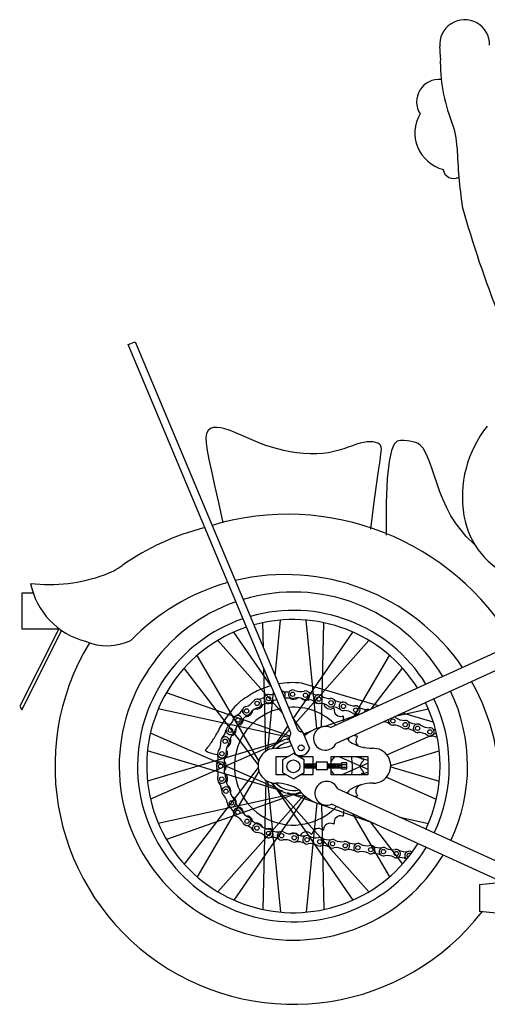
# Model space of a CAD drawing. Extents: x 0.9 to 11.8, y 2 to 8.4.
# Tile 1 of 15: x 0.9 to 4, y 2 to 8.4. Entities that reach past the tile are written whole.
import ezdxf

# ---------------------------------------------------------------- set-up
doc = ezdxf.new("R2010")
doc.units = 0
doc.header["$MEASUREMENT"] = 0
doc.linetypes.add('solid', pattern=[0])
doc.layers.add('10', color=1, linetype='solid')
doc.layers.add('lines & arcs', color=1, linetype='solid')

msp = doc.modelspace()

# ---------------------------------------------------------------- linework, layer by layer
at = {"layer": '10', "color": 7, "linetype": 'solid'}
for centre, radius, start, end in [((3.804, 8.2856), 0.163, -1.61087, 185.22641), ((3.1181, 8.2071), 0.5273, 358.8195, 366.9351), ((4.7248, 8.1739), 1.0796, 178.8195, 201.30607), ((3.6369, 7.9105), 0.1472, 84.32001, 212.37968), ((3.7246, 7.7066), 0.2461, 149.4654, 255.44089), ((3.2276, 7.5901), 0.5273, 2.04671, 21.30607), ((7.4058, 7.7394), 3.6535, 182.04671, 188.07605), ((3.7323, 7.4787), 0.0703, 188.42073, 299.14009), ((10.4562, 9.0697), 6.9178, 195.45598, 201.77842), ((4.5317, 5.3229), 0.7422, 141.2919, 189.6633), ((4.3199, 5.2869), 0.5273, 189.6633, 249.06229)]:
    msp.add_arc(centre, radius, start, end, dxfattribs=at)
at = {"layer": 'lines & arcs', "color": 5, "linetype": 'solid'}
for p, q in [((1.6021, 6.3215), (1.6491, 6.3389)), ((2.6661, 3.7784), (1.6021, 6.3215)), ((1.6491, 6.3389), (2.7123, 3.7977)), ((2.1261, 5.758), (2.116, 5.739)), ((2.1412, 5.7704), (2.1261, 5.758)), ((2.1605, 5.7768), (2.1412, 5.7704)), ((2.1833, 5.7781), (2.1605, 5.7768)), ((2.2087, 5.7752), (2.1833, 5.7781)), ((2.2359, 5.7688), (2.2087, 5.7752)), ((2.2642, 5.7598), (2.2359, 5.7688)), ((2.2927, 5.7491), (2.2642, 5.7598)), ((2.3209, 5.7373), (2.2927, 5.7491)), ((2.116, 5.739), (2.1114, 5.7121)), ((2.1114, 5.7121), (2.1125, 5.6758)), ((2.1125, 5.6758), (2.1189, 5.6282)), ((2.3491, 5.7247), (2.3209, 5.7373)), ((2.3775, 5.7118), (2.3491, 5.7247)), ((2.4067, 5.6985), (2.3775, 5.7118)), ((2.4371, 5.6853), (2.4067, 5.6985)), ((2.4691, 5.6723), (2.4371, 5.6853)), ((3.1204, 5.675), (3.0957, 5.6677)), ((3.1441, 5.6802), (3.1204, 5.675)), ((3.1663, 5.6833), (3.1441, 5.6802)), ((3.1869, 5.6843), (3.1663, 5.6833)), ((3.2056, 5.6834), (3.1869, 5.6843)), ((3.222, 5.6806), (3.2056, 5.6834)), ((3.2358, 5.6759), (3.222, 5.6806)), ((3.2467, 5.6695), (3.2358, 5.6759)), ((3.3638, 5.6888), (3.3434, 5.6692)), ((3.3852, 5.6936), (3.3638, 5.6888)), ((3.4066, 5.6918), (3.3852, 5.6936)), ((3.4272, 5.6897), (3.4066, 5.6918)), ((3.4467, 5.6878), (3.4272, 5.6897)), ((3.4653, 5.6849), (3.4467, 5.6878)), ((3.4831, 5.68), (3.4653, 5.6849)), ((3.5001, 5.672), (3.4831, 5.68)), ((2.1189, 5.6282), (2.1303, 5.5672)), ((2.5031, 5.6598), (2.4691, 5.6723)), ((2.5396, 5.648), (2.5031, 5.6598)), ((2.5788, 5.6372), (2.5396, 5.648)), ((2.6203, 5.6275), (2.5788, 5.6372)), ((2.6632, 5.6193), (2.6203, 5.6275)), ((2.7069, 5.6127), (2.6632, 5.6193)), ((2.7508, 5.608), (2.7069, 5.6127)), ((2.914, 5.6127), (2.8763, 5.6076)), ((2.9492, 5.6201), (2.914, 5.6127)), ((2.9822, 5.6289), (2.9492, 5.6201)), ((3.0131, 5.6388), (2.9822, 5.6289)), ((3.0422, 5.6489), (3.0131, 5.6388)), ((3.0697, 5.6588), (3.0422, 5.6489)), ((3.0957, 5.6677), (3.0697, 5.6588)), ((3.2544, 5.6615), (3.2467, 5.6695)), ((3.2587, 5.651), (3.2544, 5.6615)), ((3.2568, 5.6053), (3.2595, 5.634)), ((3.2595, 5.634), (3.2587, 5.651)), ((3.3249, 5.627), (3.3095, 5.5542)), ((3.3434, 5.6692), (3.3249, 5.627)), ((3.5163, 5.6596), (3.5001, 5.672)), ((3.5319, 5.6419), (3.5163, 5.6596)), ((3.5469, 5.6177), (3.5319, 5.6419)), ((3.5615, 5.5864), (3.5469, 5.6177)), ((2.1303, 5.5672), (2.1467, 5.4912)), ((2.7941, 5.6054), (2.7508, 5.608)), ((2.8362, 5.6052), (2.7941, 5.6054)), ((2.8763, 5.6076), (2.8362, 5.6052)), ((3.2409, 5.4932), (3.2506, 5.5601)), ((3.2506, 5.5601), (3.2568, 5.6053)), ((3.3095, 5.5542), (3.2981, 5.4428)), ((3.576, 5.5486), (3.5615, 5.5864)), ((3.5908, 5.5055), (3.576, 5.5486)), ((2.1467, 5.4912), (2.1676, 5.398)), ((3.2277, 5.3997), (3.2409, 5.4932)), ((3.6066, 5.4582), (3.5908, 5.5055)), ((3.2981, 5.4428), (3.2918, 5.2848)), ((3.6236, 5.408), (3.6066, 5.4582)), ((2.1676, 5.398), (2.193, 5.286)), ((3.2109, 5.2745), (3.2277, 5.3997)), ((3.6424, 5.3559), (3.6236, 5.408)), ((3.6635, 5.3031), (3.6424, 5.3559)), ((3.6872, 5.2507), (3.6635, 5.3031)), ((2.193, 5.286), (2.2226, 5.1531)), ((3.1906, 5.1127), (3.2109, 5.2745)), ((3.2918, 5.2848), (3.2916, 5.0723)), ((3.7146, 5.1994), (3.6872, 5.2507)), ((3.7485, 5.1473), (3.7146, 5.1994)), ((3.8152, 5.063), (3.7485, 5.1473)), ((3.8697, 5.0122), (3.8152, 5.063)), ((0.9806, 4.6937), (0.9073, 4.6937)), ((0.9073, 4.6937), (0.9073, 4.4585)), ((2.9268, 3.812), (4.6914, 4.6178)), ((2.5639, 4.1523), (2.6002, 4.5165)), ((2.8376, 3.8069), (2.7669, 4.5165)), ((4.8346, 4.5632), (2.9632, 3.7086)), ((1.1483, 4.4585), (0.8927, 3.9528)), ((0.9073, 4.4585), (1.1483, 4.4585)), ((2.4873, 4.3354), (2.4833, 4.4991)), ((2.8671, 3.8153), (2.8838, 4.4991)), ((0.9073, 3.9293), (1.1669, 4.4468)), ((2.5394, 4.0813), (2.2937, 4.4374)), ((2.682, 3.8701), (3.0734, 4.4374)), ((2.612, 3.9078), (2.1888, 4.3829)), ((2.6946, 3.8399), (3.1783, 4.3829)), ((2.4571, 3.5954), (2.054, 4.2849)), ((3.0767, 3.8804), (3.3131, 4.2849)), ((2.4526, 3.5704), (1.9697, 4.202)), ((2.5038, 3.6582), (2.4907, 4.1978)), ((3.1918, 3.933), (3.3974, 4.202)), ((3.2402, 3.9551), (2.7357, 4.1042)), ((2.6609, 3.7561), (1.8525, 4.0407)), ((2.5153, 3.6648), (2.5535, 4.0477)), ((0.8927, 3.9528), (0.9073, 3.9293)), ((2.6567, 3.748), (1.7997, 3.935)), ((3.3592, 3.8895), (3.5674, 3.935)), ((2.7599, 3.7617), (2.6771, 3.8817)), ((2.8861, 3.8194), (3.1349, 3.907)), ((3.5991, 3.849), (3.3997, 3.9079)), ((2.5483, 3.6763), (2.6482, 3.8212)), ((2.5775, 3.4126), (1.7482, 3.7765)), ((2.5759, 3.7066), (2.6577, 3.7985)), ((2.7486, 3.7755), (2.7901, 3.6765)), ((2.7503, 3.7716), (2.7985, 3.7886)), ((3.0405, 3.7351), (3.0508, 3.7486)), ((3.2952, 3.6344), (3.6189, 3.7765)), ((2.6149, 3.7247), (1.7287, 3.4605)), ((2.5775, 3.7078), (1.7482, 3.3439)), ((2.6424, 3.7336), (2.6561, 3.7385)), ((2.6978, 3.6379), (2.6564, 3.7369)), ((2.6149, 3.3956), (1.7287, 3.6599)), ((2.1073, 3.6654), (2.1136, 3.6595)), ((2.1136, 3.6595), (2.1215, 3.6544)), ((2.1215, 3.6544), (2.1308, 3.6499)), ((2.1308, 3.6499), (2.1411, 3.6461)), ((2.1411, 3.6461), (2.1519, 3.6429)), ((2.1519, 3.6429), (2.1629, 3.6402)), ((2.1629, 3.6402), (2.1737, 3.638)), ((2.1737, 3.638), (2.1887, 3.6354)), ((2.57, 3.504), (2.57, 3.624)), ((2.57, 3.624), (2.6514, 3.624)), ((2.6836, 3.6425), (2.6122, 3.6014)), ((2.7549, 3.6014), (2.6836, 3.6425)), ((2.7157, 3.624), (2.81, 3.624)), ((2.81, 3.624), (2.81, 3.5761)), ((2.93, 3.5761), (2.93, 3.624)), ((2.93, 3.5906), (2.9555, 3.624)), ((2.93, 3.624), (3.17, 3.624)), ((2.9805, 3.624), (3.17, 3.5409)), ((3.0899, 3.624), (3.17, 3.6001)), ((3.17, 3.624), (3.17, 3.504)), ((3.3205, 3.5651), (3.6384, 3.6599)), ((2.453, 3.5504), (1.9697, 2.9183)), ((2.6122, 3.6014), (2.6122, 3.519)), ((2.7549, 3.519), (2.7549, 3.6014)), ((2.7551, 3.5603), (2.7657, 3.5761)), ((2.7657, 3.5466), (2.7551, 3.5603)), ((2.7657, 3.5761), (2.7657, 3.5466)), ((2.7657, 3.5761), (2.8331, 3.5761)), ((2.7687, 3.5761), (2.7715, 3.5466)), ((2.7777, 3.5761), (2.7805, 3.5466)), ((2.7868, 3.5761), (2.7897, 3.5466)), ((2.7959, 3.5761), (2.7988, 3.5466)), ((2.8044, 3.5761), (2.8072, 3.5466)), ((2.8134, 3.5761), (2.8162, 3.5466)), ((2.8225, 3.5761), (2.8254, 3.5466)), ((2.8316, 3.5761), (2.8331, 3.561)), ((2.8331, 3.587), (2.8331, 3.5376)), ((2.9065, 3.587), (2.8331, 3.587)), ((2.906, 3.5761), (2.9089, 3.5466)), ((2.9065, 3.5376), (2.9065, 3.587)), ((2.9065, 3.5761), (2.9993, 3.5761)), ((2.9145, 3.5761), (2.9174, 3.5466)), ((2.9236, 3.5761), (2.9264, 3.5466)), ((2.9327, 3.5761), (2.9355, 3.5466)), ((2.9418, 3.5761), (2.9446, 3.5466)), ((2.9505, 3.5761), (2.9533, 3.5466)), ((2.9595, 3.5761), (2.9623, 3.5466)), ((2.9686, 3.5761), (2.9715, 3.5466)), ((2.9777, 3.5761), (2.9806, 3.5466)), ((2.9862, 3.5761), (2.989, 3.5466)), ((2.9952, 3.5761), (2.998, 3.5466)), ((2.998, 3.504), (3.17, 3.5795)), ((2.9992, 3.57), (3.0324, 3.57)), ((2.9992, 3.5532), (3.0324, 3.5532)), ((3.0324, 3.5808), (2.9993, 3.5808)), ((2.9993, 3.5808), (2.9993, 3.5414)), ((3.0324, 3.5414), (3.0324, 3.5808)), ((3.3203, 3.5553), (3.6384, 3.4605)), ((2.4581, 3.5268), (2.054, 2.8354)), ((2.6381, 3.504), (2.57, 3.504)), ((2.6122, 3.519), (2.6836, 3.4778)), ((2.6836, 3.4778), (2.7549, 3.519)), ((2.81, 3.504), (2.729, 3.504)), ((2.8331, 3.5466), (2.7657, 3.5466)), ((2.81, 3.5466), (2.81, 3.504)), ((2.8331, 3.5376), (2.9065, 3.5376)), ((2.9993, 3.5466), (2.9065, 3.5466)), ((2.93, 3.504), (2.93, 3.5466)), ((2.93, 3.5297), (2.9496, 3.504)), ((3.17, 3.504), (2.93, 3.504)), ((2.9993, 3.5414), (3.0324, 3.5414)), ((3.1157, 3.504), (3.17, 3.5202)), ((3.2921, 3.4873), (3.6189, 3.3439)), ((2.5039, 3.4672), (2.4833, 2.6213)), ((2.5148, 3.4609), (2.6002, 2.6038)), ((2.5483, 3.444), (3.0734, 2.6829)), ((2.6845, 3.3784), (1.7997, 3.1854)), ((2.7247, 3.3867), (1.8525, 3.0796)), ((2.7523, 3.3701), (2.1888, 2.7375)), ((2.7621, 3.3617), (2.2937, 2.6829)), ((2.5759, 3.4137), (3.1783, 2.7375)), ((2.6424, 3.3867), (3.1803, 3.1973)), ((2.6826, 3.3784), (2.7632, 3.3608)), ((2.9736, 3.4118), (4.266, 2.8212)), ((3.0384, 3.3879), (3.0452, 3.3791)), ((2.8381, 3.3182), (2.7669, 2.6038)), ((2.867, 3.3093), (2.8838, 2.6213)), ((4.051, 2.7994), (2.9324, 3.3106)), ((3.0729, 3.2464), (3.3131, 2.8354)), ((3.3792, 3.2264), (3.5674, 3.1854)), ((3.1862, 3.1946), (3.3974, 2.9183)), ((3.9017, 2.7844), (4.4432, 2.8391)), ((3.9017, 2.7844), (3.9017, 2.6081)), ((4.3699, 2.5606), (3.9017, 2.6081))]:
    msp.add_line(p, q, dxfattribs=at)
for centre, radius in [((2.5215, 4.0019), 0.0141), ((2.6787, 4.0308), 0.0141), ((2.7628, 4.0241), 0.0141), ((2.8493, 3.9991), 0.0141), ((2.3774, 3.9218), 0.0141), ((2.4461, 3.9707), 0.0141), ((2.9302, 3.9752), 0.0141), ((3.0111, 3.9513), 0.0141), ((3.092, 3.9274), 0.0141), ((2.3203, 3.8619), 0.0141), ((3.3348, 3.8556), 0.0141), ((2.2717, 3.7951), 0.0141), ((3.4157, 3.8317), 0.0141), ((3.4966, 3.8078), 0.0141), ((3.5775, 3.7839), 0.0141), ((2.2371, 3.7234), 0.0141), ((2.7344, 3.6799), 0.0198), ((2.2159, 3.6417), 0.0141), ((2.2073, 3.5596), 0.0141), ((2.6836, 3.5584), 0.0423), ((2.2152, 3.4756), 0.0141), ((2.2422, 3.3955), 0.0141), ((2.2784, 3.3193), 0.0141), ((2.3199, 3.2581), 0.0141), ((2.38, 3.1989), 0.0141), ((2.4445, 3.1541), 0.0141), ((2.5212, 3.119), 0.0141), ((2.6061, 3.1038), 0.0141), ((2.6895, 3.0909), 0.0141), ((2.7729, 3.0779), 0.0141), ((2.8562, 3.0649), 0.0141), ((2.9396, 3.0519), 0.0141), ((3.023, 3.0389), 0.0141), ((3.1063, 3.026), 0.0141), ((3.1897, 3.013), 0.0141), ((3.2731, 3), 0.0141), ((3.3565, 2.987), 0.0141)]:
    msp.add_circle(centre, radius, dxfattribs=at)
for centre, radius, start, end in [((2.645, 3.4907), 1.7186, 30.40347, 106.67353), ((2.5135, 3.5161), 1.6572, 104.30607, 124.98354), ((1.2767, 5.2836), 0.5, 290.03358, 304.98354), ((1.0864, 5.8053), 1.0554, 263.30647, 290.03358), ((2.6338, 3.4082), 1.4063, 34.61155, 103.59183), ((1.4452, 4.8534), 0.4913, 191.30253, 255.61808), ((2.6338, 3.4082), 1.4063, 105.64944, 136.09038), ((2.6836, 3.5602), 1.14, 31.00038, 106.75403), ((2.6836, 3.5602), 1.14, 109.27564, 329.21871), ((2.6836, 3.5602), 1.02, 31.76209, 106.05109), ((2.6836, 3.5602), 1.02, 108.87179, 328.48315), ((2.6836, 3.5602), 0.96, 32.21495, 105.63325), ((2.6836, 3.5602), 0.96, 108.63191, 328.04588), ((2.6836, 3.5602), 1.56, 148.8351, 322.3134), ((1.4647, 4.7149), 0.3663, 247.06391, 295.1995), ((2.7513, 3.3701), 0.7479, 106.63663, 112.21373), ((2.6836, 3.5602), 0.5465, 84.52304, 100.21663), ((2.6688, 3.4364), 1.3615, 355.76337, 389.83229), ((2.44, 3.8672), 0.1557, 122.47774, 129.72477), ((3.7894, 1.7474), 2.6686, 120.72853, 122.47774), ((2.4466, 3.9712), 0.0281, 282.05059, 508.77964), ((2.59, 3.7651), 0.3212, 112.21373, 120.72853), ((2.4452, 4.0897), 0.0914, 274.795, 303.67904), ((2.5215, 4.0019), 0.0281, 80.71672, 310.11351), ((2.5324, 4.1208), 0.0914, 266.01532, 287.20957), ((2.6028, 4.0243), 0.0281, 321.40681, 444.00029), ((2.6351, 4.1378), 0.0914, 259.1996, 284.56469), ((2.6426, 3.9144), 0.0914, 72.01053, 100.52653), ((2.6794, 4.0309), 0.0281, 60.71672, 290.11351), ((2.6836, 4.0402), 0.042, 241.10001, 308.90408), ((2.7124, 3.9161), 0.0914, 65.51825, 104.81491), ((2.7303, 4.1389), 0.0914, 246.01532, 285.31198), ((2.7669, 4.0329), 0.042, 222.67051, 295.4514), ((2.7635, 4.0241), 0.0281, 242.05059, 468.77964), ((2.8404, 4.1183), 0.0914, 234.13581, 273.43246), ((2.8493, 3.9991), 0.0281, 48.8372, 278.234), ((2.9213, 4.0943), 0.0914, 234.13581, 273.43246), ((2.9302, 3.9752), 0.0281, 230.17108, 456.90013), ((2.6836, 3.5602), 1.02, 334.63114, 385.61227), ((2.6836, 3.5602), 1.14, 334.71648, 385.5013), ((2.6476, 3.6237), 0.4758, 136.67143, 143.37177), ((2.6836, 3.5602), 0.3861, 102.53402, 316.7732), ((2.6235, 3.6464), 0.4427, 129.72477, 136.67143), ((2.2697, 3.973), 0.0914, 295.79034, 335.087), ((2.3778, 3.9223), 0.0281, 100.71672, 330.11351), ((2.3474, 4.0378), 0.0914, 286.01532, 325.31198), ((2.4769, 3.8556), 0.0914, 105.51825, 144.81491), ((2.4436, 3.9759), 0.042, 254.43173, 341.33651), ((2.5237, 3.8804), 0.0914, 90.65135, 129.94801), ((2.5194, 4.0112), 0.042, 255.36645, 328.10914), ((2.5918, 3.9053), 0.0914, 100.31674, 124.81491), ((2.6836, 3.5602), 0.3861, 43.90688, 94.88076), ((2.7771, 3.9039), 0.0914, 53.63874, 92.9354), ((2.8477, 4.0112), 0.042, 213.45959, 288.25393), ((2.858, 3.88), 0.0914, 53.63874, 92.9354), ((2.9236, 3.9759), 0.042, 190.66349, 297.88597), ((2.9389, 3.8561), 0.0914, 53.63874, 92.9354), ((2.9455, 3.9343), 0.005, 352.11403, 477.88597), ((3.0022, 4.0704), 0.0914, 234.13581, 273.43246), ((2.9921, 3.9279), 0.042, 172.11403, 287.88597), ((3.0111, 3.9513), 0.0281, 48.8372, 278.234), ((3.0832, 4.0465), 0.0914, 234.13581, 273.43246), ((3.092, 3.9274), 0.0281, 230.17108, 456.90013), ((3.1641, 4.0226), 0.0914, 234.13581, 273.43246), ((2.6836, 3.5602), 0.96, 334.58047, 385.67816), ((3.3936, 3.0691), 1.4054, 143.37177, 145.78236), ((2.2036, 3.8932), 0.0914, 306.01532, 345.31198), ((2.3196, 3.8645), 0.0281, 302.05059, 528.77964), ((2.3159, 3.8687), 0.042, 274.49316, 365.38302), ((2.4282, 3.8143), 0.0914, 115.29328, 154.58993), ((2.375, 3.9279), 0.042, 264.72601, 355.48251), ((3.0065, 3.8831), 0.005, 342.11403, 467.88597), ((3.0513, 3.8687), 0.042, 162.11403, 204.41606), ((3.0198, 3.8321), 0.0914, 53.63874, 92.9354), ((3.1007, 3.8082), 0.0914, 80.42808, 92.9354), ((3.1729, 3.9034), 0.0281, 67.27098, 161.8454), ((3.3348, 3.8556), 0.0281, 48.8372, 71.92966), ((3.4068, 3.9509), 0.0914, 234.13581, 273.43246), ((2.8234, 3.4702), 0.7087, 149.65006, 153.89143), ((2.683, 3.5524), 0.5461, 145.78236, 149.65006), ((2.2717, 3.7951), 0.0281, 120.71672, 350.11351), ((2.2679, 3.8002), 0.042, 285.23853, 375.85206), ((2.3876, 3.7663), 0.0914, 125.51825, 164.81491), ((2.9302, 3.5581), 0.2655, 101.30893, 116.11171), ((2.893, 3.742), 0.0778, 64.17006, 334.59233), ((3.2626, 3.7604), 0.0914, 53.63874, 82.27712), ((3.3348, 3.8556), 0.0281, 157.18671, 278.234), ((3.3435, 3.7365), 0.0914, 53.63874, 92.9354), ((3.4157, 3.8317), 0.0281, 230.17108, 456.90013), ((3.4877, 3.9269), 0.0914, 234.13581, 273.43246), ((3.4966, 3.8078), 0.0281, 48.8372, 278.234), ((3.5686, 3.903), 0.0914, 234.13581, 273.43246), ((3.5775, 3.7839), 0.0281, 230.17108, 456.90013), ((3.6496, 3.8791), 0.0914, 234.13581, 247.41529), ((1.8894, 3.9135), 0.3244, 327.04214, 328.66027), ((1.7685, 3.9871), 0.466, 328.66027, 333.89143), ((2.2371, 3.7241), 0.0281, 322.05059, 548.77964), ((2.1523, 3.8094), 0.0914, 315.08597, 354.38263), ((2.2325, 3.7243), 0.042, 292.36952, 385.76784), ((2.3558, 3.7103), 0.0914, 134.5889, 173.88556), ((2.6775, 3.7418), 0.0217, 142.76301, 192.99462), ((2.6245, 3.7763), 0.0417, 329.02564, 362.80337), ((2.7429, 3.8259), 0.0417, 222.60374, 256.38147), ((2.7304, 3.7639), 0.0217, 32.41249, 82.64409), ((2.9302, 3.5581), 0.2655, 128.64417, 131.05523), ((2.9302, 3.5581), 0.2655, 116.11171, 128.64417), ((2.8426, 3.5581), 0.2655, 38.00354, 43.63194), ((3.0992, 3.8002), 0.042, 244.1314, 267.88597), ((3.1346, 3.7243), 0.042, 142.11403, 226.75337), ((3.0975, 3.7532), 0.005, 322.11403, 447.88597), ((3.4244, 3.7126), 0.0914, 53.63874, 92.9354), ((3.5053, 3.6887), 0.0914, 53.63874, 92.9354), ((3.5862, 3.6648), 0.0914, 64.81482, 92.9354), ((1.728, 4.0263), 0.5236, 316.42517, 320.18511), ((1.993, 3.8054), 0.1785, 320.18511, 326.62601), ((-1.9545, 6.4058), 4.9056, 326.62601, 327.04214), ((2.1183, 3.7113), 0.0914, 326.01532, 365.31198), ((2.3347, 3.655), 0.0914, 145.51826, 184.81491), ((2.5665, 3.5627), 0.1142, 86.79082, 270.02487), ((2.6836, 3.5602), 0.1818, 98.74272, 141.10285), ((2.5735, 3.9417), 0.265, 268.8394, 292.14904), ((2.6836, 3.5602), 0.1596, 97.01327, 133.10151), ((2.7295, 3.6918), 0.0625, 239.57345, 345.83366), ((3.1993, 3.9417), 0.265, 236.17266, 271.1606), ((3.1563, 3.6435), 0.042, 102.50749, 109.9656), ((3.1346, 3.7243), 0.042, 280.0824, 287.49251), ((3.2063, 3.5627), 0.1142, 269.97513, 453.20918), ((2.0997, 3.6127), 0.0914, 333.46016, 372.75682), ((2.2159, 3.6424), 0.0281, 140.71672, 370.11351), ((2.3218, 3.5869), 0.0914, 153.95723, 187.89226), ((2.2109, 3.6435), 0.042, 301.47262, 397.16253), ((2.6836, 3.5602), 0.3861, 3.72703, 9.5186), ((3.1563, 3.6435), 0.042, 207.67767, 247.88597), ((2.2073, 3.5596), 0.0281, 342.05059, 568.77964), ((2.2036, 3.5602), 0.042, 311.00384, 410.02409), ((2.3225, 3.5281), 0.0914, 165.51826, 204.81491), ((2.6836, 3.5602), 0.3861, 351.63591, 363.72704), ((3.1636, 3.5602), 0.042, 122.11403, 237.88597), ((3.1386, 3.6), 0.005, 302.11403, 427.88597), ((2.1, 3.507), 0.0914, 346.01532, 385.31198), ((2.2152, 3.4756), 0.0281, 160.71672, 390.11351), ((2.2109, 3.4768), 0.042, 324.62907, 419.13818), ((3.1563, 3.4768), 0.042, 112.11403, 139.64953), ((3.1386, 3.5204), 0.005, 292.11403, 417.88597), ((2.1229, 3.3995), 0.0914, 359.42994, 398.72659), ((2.2422, 3.3955), 0.0281, 2.05059, 228.77964), ((2.3345, 3.4716), 0.0914, 178.93287, 218.22953), ((2.2325, 3.396), 0.042, 342.34266, 423.26016), ((2.6836, 3.5602), 0.1818, 216.38845, 286.77942), ((2.5735, 3.1836), 0.265, 56.17266, 91.1606), ((2.6836, 3.5602), 0.1596, 224.37351, 283.04545), ((2.9017, 3.3821), 0.0778, 22.4391, 293.22613), ((3.1535, 3.5663), 0.2367, 212.056, 215.19377), ((3.1993, 3.1836), 0.265, 88.8394, 123.82734), ((3.1346, 3.396), 0.042, 102.11403, 217.88597), ((3.1247, 3.4419), 0.005, 282.11403, 324.12214), ((2.1593, 3.3093), 0.0914, 6.01532, 45.31198), ((2.3612, 3.4053), 0.0914, 185.51826, 224.81491), ((2.2679, 3.3202), 0.042, 349.93476, 430.34816), ((2.9302, 3.5672), 0.2655, 218.00354, 231.35583), ((2.9302, 3.5672), 0.2655, 231.35583, 243.88829), ((2.8426, 3.5672), 0.2655, 316.33001, 321.99646), ((3.0992, 3.3202), 0.042, 92.11403, 107.69166), ((3.0975, 3.3671), 0.005, 272.11403, 397.88597), ((2.2784, 3.3193), 0.0281, 180.71672, 410.11351), ((2.2075, 3.2235), 0.0914, 22.84428, 53.26612), ((2.3942, 3.3465), 0.0914, 193.4724, 221.81823), ((2.3159, 3.2516), 0.042, 357.75452, 444.67087), ((2.9302, 3.5672), 0.2655, 243.88829, 258.69107), ((2.3199, 3.2581), 0.0281, 22.05059, 248.77964), ((2.2715, 3.1488), 0.0914, 26.01532, 65.31198), ((2.4284, 3.308), 0.0914, 205.51826, 244.81491), ((2.38, 3.1989), 0.0281, 200.71672, 430.11351), ((2.375, 3.1925), 0.042, 10.5038, 91.11921), ((2.9921, 3.1925), 0.042, 72.11403, 187.88597), ((3.0065, 3.2372), 0.005, 252.11403, 377.88597), ((3.0513, 3.2516), 0.042, 149.66373, 197.88597), ((2.3474, 3.0851), 0.0914, 35.92297, 75.21962), ((2.4774, 3.2681), 0.0914, 215.42591, 250.07464), ((2.4445, 3.1541), 0.0281, 42.05059, 268.77964), ((2.4436, 3.1445), 0.042, 21.08667, 98.60683), ((2.5294, 3.2382), 0.0914, 225.51826, 264.81491), ((2.9236, 3.1445), 0.042, 62.11403, 177.88597), ((2.9455, 3.186), 0.005, 242.11403, 367.88597), ((2.4364, 3.0349), 0.0914, 46.01532, 85.31198), ((2.5212, 3.119), 0.0281, 220.71672, 450.11351), ((2.5194, 3.1091), 0.042, 36.03068, 106.31807), ((2.5815, 3.2208), 0.0914, 241.75216, 281.04881), ((2.6061, 3.1038), 0.0281, 56.45356, 285.85035), ((2.6649, 3.2078), 0.0914, 241.75216, 281.04881), ((2.6836, 3.0802), 0.042, 46.80924, 120.32389), ((2.6895, 3.0909), 0.0281, 237.78743, 464.51648), ((2.7483, 3.1948), 0.0914, 241.75216, 281.04881), ((2.7669, 3.0875), 0.042, 42.11403, 154.60362), ((2.7729, 3.0779), 0.0281, 56.45356, 285.85035), ((2.8317, 3.1818), 0.0914, 241.75216, 281.04881), ((2.8018, 3.119), 0.005, 222.11403, 347.88597), ((2.8477, 3.1091), 0.042, 52.11403, 167.88597), ((2.8766, 3.1462), 0.005, 232.11403, 357.88597), ((2.5454, 3.0017), 0.0914, 61.25509, 100.55175), ((2.6305, 2.9869), 0.0914, 61.25509, 100.55175), ((2.7139, 2.9739), 0.0914, 61.25509, 100.55175), ((2.7973, 2.961), 0.0914, 61.25509, 100.55175), ((2.8562, 3.0649), 0.0281, 237.78743, 464.51648), ((2.8806, 2.948), 0.0914, 61.25509, 100.55175), ((2.915, 3.1689), 0.0914, 241.75216, 281.04881), ((2.9396, 3.0519), 0.0281, 56.45356, 285.85035), ((2.9984, 3.1559), 0.0914, 241.75216, 281.04881), ((3.023, 3.0389), 0.0281, 237.78743, 464.51648), ((3.0818, 3.1429), 0.0914, 241.75216, 281.04881), ((3.1063, 3.026), 0.0281, 56.45356, 285.85035), ((3.1651, 3.1299), 0.0914, 241.75216, 281.04881), ((3.1897, 3.013), 0.0281, 237.78743, 464.51648), ((3.2485, 3.1169), 0.0914, 241.75216, 281.04881), ((2.964, 2.935), 0.0914, 61.25509, 100.55175), ((3.0474, 2.922), 0.0914, 61.25509, 100.55175), ((3.1308, 2.909), 0.0914, 61.25509, 100.55175), ((3.2141, 2.8961), 0.0914, 61.25509, 100.55175), ((3.2731, 3), 0.0281, 56.45356, 285.85035), ((3.2975, 2.8831), 0.0914, 61.25509, 100.55175), ((3.3319, 3.104), 0.0914, 241.75216, 281.04881), ((3.3565, 2.987), 0.0281, 237.78743, 464.51648), ((3.4153, 3.091), 0.0914, 241.75216, 281.04881), ((3.4404, 2.9742), 0.0281, 56.45356, 237.22448), ((3.4404, 2.9742), 0.0141, 40.97794, 243.52183), ((3.4992, 3.0781), 0.0914, 241.75216, 244.60864), ((3.3809, 2.8701), 0.0914, 61.25509, 100.55175), ((3.8816, 2.7924), 0.0914, 98.25929, 100.55175)]:
    msp.add_arc(centre, radius, start, end, dxfattribs=at)

doc.saveas('drawing.dxf')
